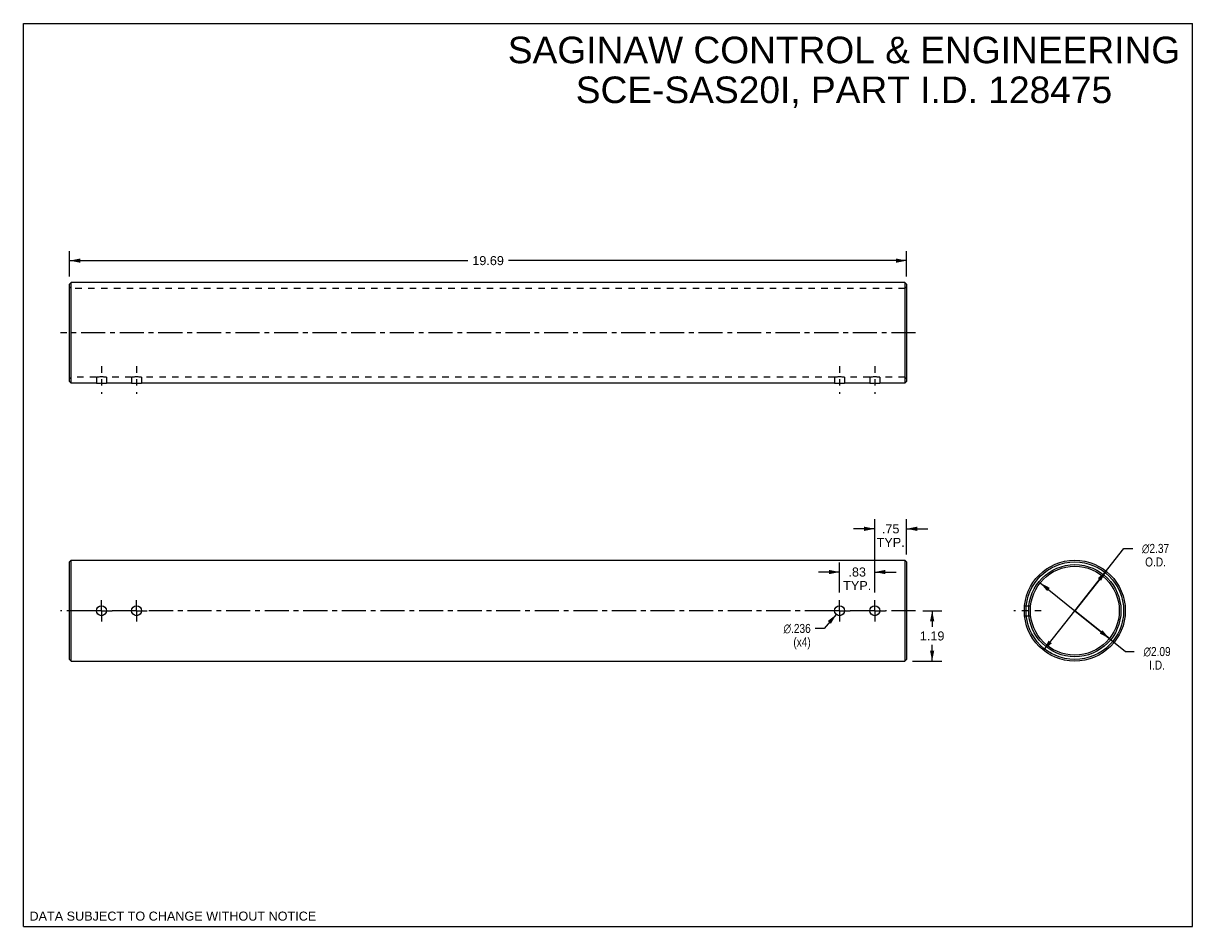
# Model space of a CAD drawing. Header units: inches. Extents: x 0 to 27.5, y 0 to 21.2.
import ezdxf

# ---------------------------------------------------------------- set-up
doc = ezdxf.new("R2010")
doc.units = ezdxf.units.IN
doc.header["$LTSCALE"] = 1.5125
doc.header["$MEASUREMENT"] = 0
for name, pattern in [('CENTER', [0.6, 0.375, -0.075, 0.075, -0.075]), ('DASHED', [0.2, 0.1, -0.1]), ('HIDDEN', [0.2, 0.1, -0.1])]:
    doc.linetypes.add(name, pattern=pattern)
doc.layers.get('0').update_dxf_attribs({"linetype": 'CONTINUOUS'})
doc.layers.add('DEFAULT_1', color=7, linetype='CENTER')
doc.layers.add('DEFAULT_2', color=8, linetype='HIDDEN')
doc.styles.get("Standard").update_dxf_attribs({"font": 'arial.ttf'})
doc.styles.add('TEXTSTYLE_1', font='gdt', dxfattribs={"width": 0.8})
doc.dimstyles.new('DIMSTYLE_1', dxfattribs={"dimtxt": 0.2125, "dimasz": 0.25, "dimexe": 0.09, "dimexo": 0.07, "dimgap": 0.0425, "dimtad": 0, "dimtih": 1, "dimtoh": 1, "dimzin": 4, "dimdsep": 46, "dimtxsty": 'Standard', "dimblk": '_FILLED', "dimblk1": '_FILLED', "dimblk2": '_FILLED', "dimcen": 0.09, "dimazin": 1, "dimtfac": 1, "dimtofl": 0, "dimtmove": 0, "dimatfit": 3, "dimldrblk": '_FILLED', "dimfxl": 0, "dimtolj": 1, "dimtzin": 4, "dimarcsym": 0})
doc.dimstyles.new('DIMSTYLE_2', dxfattribs={"dimtxt": 0.2125, "dimasz": 0.25, "dimexe": 0.09, "dimexo": 0.07, "dimgap": 0.09, "dimtad": 0, "dimtih": 1, "dimtoh": 1, "dimdec": 3, "dimzin": 4, "dimdsep": 46, "dimtxsty": 'Standard', "dimblk": '_FILLED', "dimblk1": '_FILLED', "dimblk2": '_FILLED', "dimcen": 0.09, "dimadec": 3, "dimazin": 1, "dimtfac": 1, "dimtofl": 0, "dimtmove": 0, "dimatfit": 1, "dimldrblk": '_FILLED', "dimfxl": 0, "dimtolj": 1, "dimtzin": 4, "dimarcsym": 0})
doc.dimstyles.new('DIMSTYLE_3', dxfattribs={"dimtxt": 0.2125, "dimasz": 0.25, "dimexe": 0.09, "dimexo": 0.07, "dimgap": 0.09, "dimtad": 0, "dimtih": 1, "dimtoh": 1, "dimzin": 4, "dimdsep": 46, "dimtxsty": 'Standard', "dimblk": '_FILLED', "dimblk1": '_FILLED', "dimblk2": '_FILLED', "dimcen": 0.09, "dimazin": 1, "dimtfac": 1, "dimtmove": 0, "dimatfit": 2, "dimldrblk": '_FILLED', "dimfxl": 0, "dimtolj": 1, "dimtzin": 4, "dimarcsym": 0})

# ---------------------------------------------------------------- blocks, each defined once
blk = doc.blocks.new('_FILLED')
at = {"color": 0, "linetype": 'ByBlock'}
blk.add_solid([(0, 0), (-1, 0.2), (-1, -0.2)], dxfattribs=at)
blk = doc.blocks.new('*D1')
at = {"color": 2, "linetype": 'Continuous'}
for p, q in [((1.087, 15.293), (1.087, 15.893)), ((20.772, 15.293), (20.772, 15.893)), ((1.087, 15.668), (10.452, 15.668)), ((20.772, 15.668), (11.407, 15.668))]:
    blk.add_line(p, q, dxfattribs=at)
at = {"color": 2, "linetype": 'Continuous', "xscale": 0.25, "yscale": 0.25, "zscale": 0.25, "rotation": 180}
blk.add_blockref('_FILLED', (1.087, 15.668), dxfattribs=at)
at = {"color": 2, "linetype": 'Continuous', "xscale": 0.25, "yscale": 0.25, "zscale": 0.25}
blk.add_blockref('_FILLED', (20.772, 15.668), dxfattribs=at)
at = {"color": 2, "linetype": 'Continuous', "insert": (10.93, 15.775), "char_height": 0.2125, "width": 0.74257, "attachment_point": 2, "line_spacing_factor": 0.9}
blk.add_mtext('19.69', dxfattribs=at)
blk = doc.blocks.new('*D2')
at = {"color": 2, "linetype": 'Continuous'}
for p, q in [((21.158, 7.432), (21.599, 7.432)), ((21.374, 7.432), (21.374, 7.051)), ((21.374, 6.245), (21.374, 6.626)), ((20.908, 6.245), (21.599, 6.245))]:
    blk.add_line(p, q, dxfattribs=at)
at = {"color": 2, "linetype": 'Continuous', "xscale": 0.25, "yscale": 0.25, "zscale": 0.25}
for p, rotation in [((21.374, 7.432), 90), ((21.374, 6.245), 270)]:
    blk.add_blockref('_FILLED', p, dxfattribs=dict(at, rotation=rotation))
at = {"color": 2, "linetype": 'Continuous', "insert": (21.374, 6.945), "char_height": 0.2125, "width": 0.57746, "attachment_point": 2, "line_spacing_factor": 0.9}
blk.add_mtext('1.19', dxfattribs=at)
blk = doc.blocks.new('*D3')
at = {"color": 2, "linetype": 'Continuous'}
for p, q in [((19.198, 7.858), (19.198, 8.567)), ((20.024, 7.858), (20.024, 8.567)), ((19.198, 8.342), (18.698, 8.342)), ((20.024, 8.342), (20.524, 8.342))]:
    blk.add_line(p, q, dxfattribs=at)
at = {"color": 2, "linetype": 'Continuous', "xscale": 0.25, "yscale": 0.25, "zscale": 0.25}
blk.add_blockref('_FILLED', (19.198, 8.342), dxfattribs=at)
at = {"color": 2, "linetype": 'Continuous', "xscale": 0.25, "yscale": 0.25, "zscale": 0.25, "rotation": 180}
blk.add_blockref('_FILLED', (20.024, 8.342), dxfattribs=at)
at = {"color": 2, "linetype": 'Continuous', "insert": (19.611, 8.449), "char_height": 0.2125, "width": 0.65804, "attachment_point": 2, "line_spacing_factor": 0.9}
blk.add_mtext('.83\\PTYP.', dxfattribs=at)
blk = doc.blocks.new('*D4')
at = {"color": 2, "linetype": 'Continuous'}
for p, q in [((20.024, 9.359), (19.524, 9.359)), ((20.024, 7.858), (20.024, 9.584)), ((20.772, 8.755), (20.772, 9.584)), ((20.772, 9.359), (21.272, 9.359))]:
    blk.add_line(p, q, dxfattribs=at)
at = {"color": 2, "linetype": 'Continuous', "xscale": 0.25, "yscale": 0.25, "zscale": 0.25}
blk.add_blockref('_FILLED', (20.024, 9.359), dxfattribs=at)
at = {"color": 2, "linetype": 'Continuous', "xscale": 0.25, "yscale": 0.25, "zscale": 0.25, "rotation": 180}
blk.add_blockref('_FILLED', (20.772, 9.359), dxfattribs=at)
at = {"color": 2, "linetype": 'Continuous', "insert": (20.398, 9.465), "char_height": 0.2125, "width": 0.65804, "attachment_point": 2, "line_spacing_factor": 0.9}
blk.add_mtext('.75\\PTYP.', dxfattribs=at)
blk = doc.blocks.new('*D5')
at = {"color": 2, "linetype": 'Continuous'}
for p, q in [((19.12, 7.344), (18.831, 7.015)), ((18.831, 7.015), (18.625, 7.015))]:
    blk.add_line(p, q, dxfattribs=at)
at = {"color": 2, "linetype": 'Continuous', "xscale": 0.25, "yscale": 0.25, "zscale": 0.25, "rotation": 48.699248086}
blk.add_blockref('_FILLED', (19.12, 7.344), dxfattribs=at)
at = {"color": 2, "linetype": 'Continuous', "insert": (18.518, 7.121), "char_height": 0.2125, "width": 0.8608, "attachment_point": 3, "line_spacing_factor": 0.9, "style": 'TEXTSTYLE_1'}
blk.add_mtext('{\\fgdt;n}\\fArial;.236\\P(x4)', dxfattribs=at)
blk = doc.blocks.new('*D6')
at = {"color": 2, "linetype": 'Continuous'}
for p, q in [((23.915, 8.088), (24.729, 7.432)), ((25.543, 6.777), (24.729, 7.432)), ((24.729, 7.432), (25.922, 6.472)), ((25.922, 6.472), (26.128, 6.472))]:
    blk.add_line(p, q, dxfattribs=at)
at = {"color": 2, "linetype": 'Continuous', "xscale": 0.25, "yscale": 0.25, "zscale": 0.25}
for p, rotation in [((23.915, 8.088), 141.1417635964), ((25.543, 6.777), 321.1417635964)]:
    blk.add_blockref('_FILLED', p, dxfattribs=dict(at, rotation=rotation))
at = {"color": 2, "linetype": 'Continuous', "insert": (26.664, 6.578), "char_height": 0.2125, "width": 0.8608, "attachment_point": 2, "line_spacing_factor": 0.9, "style": 'TEXTSTYLE_1'}
blk.add_mtext('{\\fgdt;n}\\fArial;2.09\\PI.D.', dxfattribs=at)
blk = doc.blocks.new('*D7')
at = {"color": 2, "linetype": 'Continuous'}
for p, q in [((24.729, 7.432), (25.885, 8.898)), ((25.885, 8.898), (26.091, 8.898)), ((25.464, 8.364), (24.729, 7.432)), ((23.994, 6.5), (24.729, 7.432))]:
    blk.add_line(p, q, dxfattribs=at)
at = {"color": 2, "linetype": 'Continuous', "xscale": 0.25, "yscale": 0.25, "zscale": 0.25}
for p, rotation in [((25.464, 8.364), 51.7359115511), ((23.994, 6.5), 231.7359115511)]:
    blk.add_blockref('_FILLED', p, dxfattribs=dict(at, rotation=rotation))
at = {"color": 2, "linetype": 'Continuous', "insert": (26.628, 9.004), "char_height": 0.2125, "width": 0.8608, "attachment_point": 2, "line_spacing_factor": 0.9, "style": 'TEXTSTYLE_1'}
blk.add_mtext('{\\fgdt;n}\\fArial;2.37\\PO.D.', dxfattribs=at)

msp = doc.modelspace()

# ---------------------------------------------------------------- linework, layer by layer
at = {"color": 7, "linetype": 'Continuous'}
for p, q in [((0, 0), (0, 21.25)), ((0, 21.25), (27.5, 21.25)), ((27.5, 0), (27.5, 21.25)), ((1.1267, 15.1576), (1.0873, 15.1183)), ((1.1267, 12.7836), (1.1267, 15.1576)), ((20.733, 15.1576), (1.1267, 15.1576)), ((20.733, 15.1576), (20.7723, 15.1183)), ((20.733, 15.1576), (20.733, 12.7836)), ((1.0873, 12.823), (1.0873, 15.1183)), ((20.7723, 15.1183), (20.7723, 12.823)), ((1.1267, 12.7836), (1.0873, 12.823)), ((1.7172, 12.7836), (1.1267, 12.7836)), ((1.7172, 12.7836), (1.7243, 12.7843)), ((1.9463, 12.7843), (1.9534, 12.7836)), ((2.544, 12.7836), (1.9534, 12.7836)), ((2.544, 12.7836), (2.5511, 12.7843)), ((2.773, 12.7843), (2.7802, 12.7836)), ((19.0794, 12.7836), (2.7802, 12.7836)), ((19.0794, 12.7836), (19.0865, 12.7843)), ((19.3085, 12.7843), (19.3156, 12.7836)), ((19.9062, 12.7836), (19.3156, 12.7836)), ((19.9062, 12.7836), (19.9133, 12.7843)), ((20.1352, 12.7843), (20.1424, 12.7836)), ((20.733, 12.7836), (20.1424, 12.7836)), ((20.733, 12.7836), (20.7723, 12.823)), ((1.0873, 8.5801), (1.1267, 8.6194)), ((1.0873, 6.2848), (1.0873, 8.58)), ((1.1267, 6.2454), (1.1267, 8.6194)), ((1.1267, 8.6194), (20.733, 8.6194)), ((20.7723, 8.5801), (20.733, 8.6194)), ((20.733, 8.6194), (20.733, 6.2454)), ((20.7723, 8.58), (20.7723, 6.2848)), ((1.0873, 6.2848), (1.1267, 6.2454)), ((1.1267, 6.2454), (20.733, 6.2454)), ((20.7723, 6.2848), (20.733, 6.2454)), ((0, 0), (27.5, 0))]:
    msp.add_line(p, q, dxfattribs=at)
at = {"color": 2, "linetype": 'DASHED'}
for p, q in [((1.8353, 13.1821), (1.8353, 12.5336)), ((2.6621, 13.1821), (2.6621, 12.5336)), ((19.1975, 13.1821), (19.1975, 12.5336)), ((20.0243, 13.1821), (20.0243, 12.5336)), ((23.9407, 7.4324), (23.2922, 7.4324))]:
    msp.add_line(p, q, dxfattribs=at)
at = {"color": 7, "linetype": 'Continuous'}
for points in [[(1.7243, 12.7843), (1.7331, 12.7851), (1.7448, 12.7861), (1.7593, 12.7871), (1.7761, 12.788), (1.7946, 12.7888), (1.8144, 12.7893), (1.8349, 12.7895), (1.8554, 12.7893), (1.8753, 12.7888), (1.8939, 12.7881), (1.9109, 12.7871), (1.9256, 12.7861), (1.9374, 12.7851), (1.9463, 12.7843)], [(2.5511, 12.7843), (2.5598, 12.7851), (2.5716, 12.7861), (2.5861, 12.7871), (2.6028, 12.788), (2.6214, 12.7888), (2.6412, 12.7893), (2.6617, 12.7895), (2.6822, 12.7893), (2.702, 12.7888), (2.7207, 12.7881), (2.7376, 12.7871), (2.7523, 12.7861), (2.7642, 12.7851), (2.773, 12.7843)], [(19.0865, 12.7843), (19.0953, 12.7851), (19.107, 12.7861), (19.1215, 12.7871), (19.1383, 12.788), (19.1568, 12.7888), (19.1766, 12.7893), (19.1971, 12.7895), (19.2176, 12.7893), (19.2375, 12.7888), (19.2561, 12.7881), (19.2731, 12.7871), (19.2878, 12.7861), (19.2997, 12.7851), (19.3085, 12.7843)], [(19.9133, 12.7843), (19.922, 12.7851), (19.9338, 12.7861), (19.9483, 12.7871), (19.965, 12.788), (19.9836, 12.7888), (20.0034, 12.7893), (20.0239, 12.7895), (20.0444, 12.7893), (20.0642, 12.7888), (20.0829, 12.7881), (20.0999, 12.7871), (20.1145, 12.7861), (20.1264, 12.7851), (20.1352, 12.7843)]]:
    msp.add_lwpolyline(points, dxfattribs=at)
for centre, radius in [((24.7292, 7.4324), 1.187), ((24.7292, 7.4324), 1.1476), ((24.7292, 7.4324), 1.0846), ((24.7292, 7.4324), 1.0453), ((1.8353, 7.4324), 0.1181), ((2.6621, 7.4324), 0.1181), ((19.1975, 7.4324), 0.1181), ((20.0243, 7.4324), 0.1181)]:
    msp.add_circle(centre, radius, dxfattribs=at)
at = {"layer": 'DEFAULT_1', "color": 2, "linetype": 'CENTER'}
for p, q in [((20.983, 13.9706), (0.8767, 13.9706)), ((1.5852, 7.4324), (0.8767, 7.4324)), ((1.8353, 7.4324), (1.5852, 7.4324)), ((1.8353, 7.4324), (1.8353, 7.6825)), ((1.8353, 7.4324), (1.8353, 7.1823)), ((1.8353, 7.4324), (2.0854, 7.4324)), ((2.412, 7.4324), (2.0854, 7.4324)), ((2.6621, 7.4324), (2.412, 7.4324)), ((2.6621, 7.4324), (2.6621, 7.6825)), ((2.6621, 7.4324), (2.6621, 7.1823)), ((2.6621, 7.4324), (2.9122, 7.4324)), ((18.9474, 7.4324), (2.9122, 7.4324)), ((19.1975, 7.4324), (18.9474, 7.4324)), ((19.1975, 7.4324), (19.1975, 7.6825)), ((19.1975, 7.4324), (19.4476, 7.4324)), ((19.1975, 7.4324), (19.1975, 7.1823)), ((19.7742, 7.4324), (19.4476, 7.4324)), ((20.0243, 7.4324), (19.7742, 7.4324)), ((20.0243, 7.4324), (20.0243, 7.6825)), ((20.0243, 7.4324), (20.2744, 7.4324)), ((20.0243, 7.4324), (20.0243, 7.1823)), ((20.983, 7.4324), (20.2744, 7.4324))]:
    msp.add_line(p, q, dxfattribs=at)
at = {"layer": 'DEFAULT_2', "color": 8, "linetype": 'HIDDEN'}
for p, q in [((1.0873, 15.0553), (1.1267, 15.0159)), ((20.733, 15.0159), (1.1267, 15.0159)), ((20.7723, 15.0553), (20.733, 15.0159)), ((1.0873, 12.886), (1.1267, 12.9254)), ((1.7172, 12.9254), (1.1267, 12.9254)), ((1.719, 12.9256), (1.7172, 12.9254)), ((1.7172, 12.9254), (1.7172, 12.7836)), ((1.719, 12.9256), (1.733, 12.927)), ((1.9534, 12.9254), (1.9516, 12.9256)), ((1.9534, 12.9254), (1.9534, 12.7836)), ((2.544, 12.9254), (1.9534, 12.9254)), ((2.5458, 12.9256), (2.544, 12.9254)), ((2.544, 12.9254), (2.544, 12.7836)), ((2.5458, 12.9256), (2.5597, 12.927)), ((2.7802, 12.9254), (2.7784, 12.9256)), ((2.7802, 12.9254), (2.7802, 12.7836)), ((19.0794, 12.9254), (2.7802, 12.9254)), ((19.0812, 12.9256), (19.0794, 12.9254)), ((19.0794, 12.9254), (19.0794, 12.7836)), ((19.0812, 12.9256), (19.0952, 12.927)), ((19.3156, 12.9254), (19.3138, 12.9256)), ((19.9062, 12.9254), (19.3156, 12.9254)), ((19.3156, 12.9254), (19.3156, 12.7836)), ((19.908, 12.9256), (19.9062, 12.9254)), ((19.9062, 12.9254), (19.9062, 12.7836)), ((19.908, 12.9256), (19.922, 12.927)), ((20.1424, 12.9254), (20.1406, 12.9256)), ((20.733, 12.9254), (20.1424, 12.9254)), ((20.1424, 12.9254), (20.1424, 12.7836)), ((20.7723, 12.886), (20.733, 12.9254)), ((23.5481, 7.5506), (23.6906, 7.5506)), ((23.5481, 7.3143), (23.6906, 7.3143))]:
    msp.add_line(p, q, dxfattribs=at)
for points in [[(1.9516, 12.9256), (1.9375, 12.927), (1.9256, 12.9281), (1.911, 12.9293), (1.8941, 12.9304), (1.8754, 12.9313), (1.8555, 12.9319), (1.8351, 12.932), (1.8146, 12.9318), (1.7947, 12.9312), (1.776, 12.9304), (1.7592, 12.9293), (1.7447, 12.9281), (1.7329, 12.927)], [(2.7784, 12.9256), (2.7643, 12.927), (2.7524, 12.9281), (2.7378, 12.9293), (2.7208, 12.9304), (2.7022, 12.9313), (2.6823, 12.9319), (2.6618, 12.932), (2.6413, 12.9318), (2.6214, 12.9312), (2.6028, 12.9304), (2.5859, 12.9293), (2.5714, 12.9281), (2.5597, 12.927)], [(19.3138, 12.9256), (19.2997, 12.927), (19.2878, 12.9281), (19.2732, 12.9293), (19.2563, 12.9304), (19.2376, 12.9313), (19.2177, 12.9319), (19.1973, 12.932), (19.1768, 12.9318), (19.1569, 12.9312), (19.1382, 12.9304), (19.1214, 12.9293), (19.1069, 12.9281), (19.0951, 12.927)], [(20.1406, 12.9256), (20.1265, 12.927), (20.1146, 12.9281), (20.1, 12.9293), (20.083, 12.9304), (20.0644, 12.9313), (20.0445, 12.9319), (20.024, 12.932), (20.0035, 12.9318), (19.9836, 12.9312), (19.965, 12.9304), (19.9481, 12.9293), (19.9336, 12.9281), (19.9219, 12.927)]]:
    msp.add_lwpolyline(points, dxfattribs=at)

# ---------------------------------------------------------------- texts
at = {"color": 2, "linetype": 'Continuous', "line_spacing_factor": 0.9}
for s, insert, char_height, width, attachment_point in [('SAGINAW CONTROL & ENGINEERING\\PSCE-SAS20I, PART I.D. 128475', (19.3001, 20.9374), 0.625, 15.785316, 2), ('DATA SUBJECT TO CHANGE WITHOUT NOTICE', (0.1435, 0.3536), 0.2125, 6.732063, 1)]:
    msp.add_mtext(s, dxfattribs=dict(at, insert=insert, char_height=char_height, width=width, attachment_point=attachment_point))

# ---------------------------------------------------------------- dimensions: what is measured, and where the dimension line sits
at = {"color": 2, "linetype": 'Continuous'}
dim = msp.add_linear_dim(base=(20.77233, 15.66827), p1=(1.08729, 15.22327), p2=(20.77233, 15.22327), dimstyle='DIMSTYLE_1', dxfattribs=at)
dim.commit()
dim.dimension.update_dxf_attribs({"geometry": '*D1', "text_midpoint": (10.93884, 15.66708), "dimtype": 160})
for base, p1, p2, picture, middle in [((20.0243, 9.359), (20.7723, 8.6851), (20.0243, 7.7875), '*D4', (20.3983, 9.1996)), ((19.1975, 8.3424), (20.0243, 7.7875), (19.1975, 7.7875), '*D3', (19.6109, 8.183))]:
    dim = msp.add_linear_dim(base=base, p1=p1, p2=p2, angle=180, text='<>\\PTYP.', dimstyle='DIMSTYLE_1', dxfattribs=at)
    dim.commit()
    dim.dimension.update_dxf_attribs({"geometry": picture, "text_midpoint": middle, "dimtype": 160})
for p1, p2, text, dimstyle, picture, middle in [((25.4643, 8.3644), (23.9941, 6.5004), '%%c<>\\PO.D.', 'DIMSTYLE_3', '*D7', (26.6279, 8.7384)), ((25.5432, 6.7766), (23.9153, 8.0882), '%%c<>\\PI.D.', 'DIMSTYLE_3', '*D6', (26.6645, 6.3124)), ((19.1196, 7.3437), (19.2755, 7.5212), '%%c<>\\P(x4)', 'DIMSTYLE_2', '*D5', (18.0879, 6.8557))]:
    dim = msp.add_diameter_dim_2p(p1=p1, p2=p2, text=text, dimstyle=dimstyle, override={"dimpost": '<>'}, dxfattribs=at)
    dim.commit()
    dim.dimension.update_dxf_attribs({"geometry": picture, "text_midpoint": middle, "dimtype": 163})
dim = msp.add_linear_dim(base=(21.3738, 7.4324), p1=(20.838, 6.2454), p2=(21.6688, 7.4324), angle=90, dimstyle='DIMSTYLE_1', dxfattribs=at)
dim.commit()
dim.dimension.update_dxf_attribs({"geometry": '*D2', "text_midpoint": (21.383, 6.8378), "dimtype": 160})

doc.saveas('drawing.dxf')
